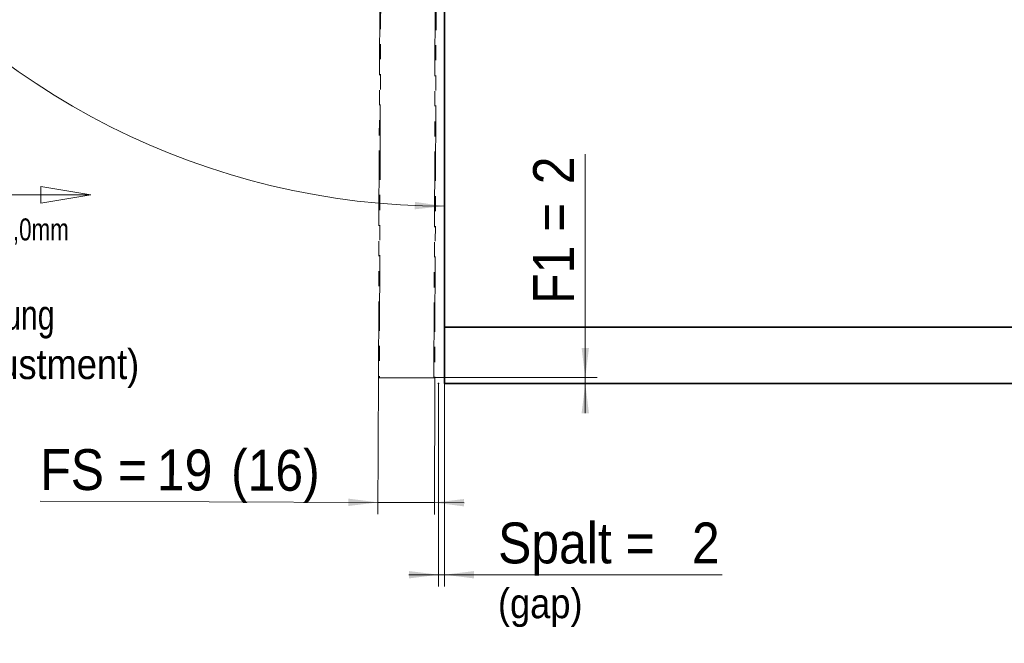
# Model space of a CAD drawing. Header units: millimetres. Extents: x 0 to 594, y 0 to 420.
# Tile 21 of 30: x 439 to 522, y 114 to 166. Entities that reach past the tile are written whole.
import ezdxf

# ---------------------------------------------------------------- set-up
doc = ezdxf.new("R2010")
doc.units = ezdxf.units.MM
doc.header["$PDSIZE"] = -1
doc.linetypes.add('SLD-Durchgehend', pattern=[0])
doc.linetypes.add('SLD-Phantom', pattern=[12.7, 6.35, -1.27, 1.27, -1.27, 1.27, -1.27])
doc.styles.add('SLDTEXTSTYLE0', font='GOTHIC.TTF', dxfattribs={"width": 0.761048})
doc.styles.add('SLDTEXTSTYLE1', font='GOTHIC.TTF', dxfattribs={"width": 0.913})
doc.dimstyles.new('SLDDIMSTYLE7', dxfattribs={"dimtxt": 3.439583, "dimasz": 2.5, "dimexe": 0, "dimexo": 0.0625, "dimgap": 0.859896, "dimtad": 1, "dimlfac": 4, "dimrnd": 1e-09, "dimzin": 12, "dimdsep": 46, "dimtxsty": 'SLDTEXTSTYLE1', "dimsah": 1, "dimcen": 0.09, "dimadec": 0, "dimazin": 3, "dimtfac": 1, "dimtmove": 0, "dimatfit": 0, "dimfxl": 1, "dimfrac": 2, "dimtolj": 1, "dimtzin": 12, "dimarcsym": 0})
doc.dimstyles.new('SLDDIMSTYLE8', dxfattribs={"dimtxt": 3.439583, "dimasz": 2.5, "dimexe": 0, "dimexo": 0.0625, "dimgap": 0.859896, "dimtad": 1, "dimdec": 4, "dimlfac": 4, "dimzin": 12, "dimdsep": 46, "dimtxsty": 'SLDTEXTSTYLE1', "dimsah": 1, "dimcen": 0.09, "dimazin": 3, "dimtfac": 1, "dimtofl": 0, "dimtmove": 0, "dimatfit": 3, "dimfxl": 1, "dimfrac": 2, "dimtolj": 1, "dimtzin": 12, "dimarcsym": 0})

# ---------------------------------------------------------------- blocks, each defined once
blk = doc.blocks.new('SW_NOTE_0_4')
at = {"color": 0, "linetype": 'Continuous', "lineweight": 0, "char_height": 10, "attachment_point": 2, "style": 'SLDTEXTSTYLE0'}
for s, insert in [('Front', (13.15, 12.77)), ('Tiefenverstellung', (6.6, -1.23))]:
    blk.add_mtext(s, dxfattribs=dict(at, insert=insert))
blk = doc.blocks.new('SW_NOTE_0_5')
at = {"color": 0, "linetype": 'Continuous', "lineweight": 0, "insert": (0, 9.46), "char_height": 7.408, "attachment_point": 1, "style": 'SLDTEXTSTYLE0'}
blk.add_mtext('-1,0mm', dxfattribs=at)
blk = doc.blocks.new('SW_NOTE_0_6')
at = {"color": 0, "linetype": 'Continuous', "lineweight": 0, "insert": (0, 8.94), "char_height": 7, "attachment_point": 1, "style": 'SLDTEXTSTYLE0'}
blk.add_mtext('+2,9mm', dxfattribs=at)
blk = doc.blocks.new('Block5')
at = {"color": 7, "linetype": 'SLD-Durchgehend', "lineweight": 18}
for p, q in [((27.98, 50.85), (11.18, 48.05)), ((27.98, 48.05), (27.98, 50.85)), ((95.18, 48.05), (78.38, 50.85)), ((78.38, 50.85), (78.38, 48.05)), ((53.18, 48.05), (11.18, 48.05)), ((11.18, 48.05), (27.98, 45.25)), ((27.98, 45.25), (27.98, 48.05)), ((95.18, 48.05), (53.18, 48.05)), ((78.38, 48.05), (78.38, 45.25)), ((78.38, 45.25), (95.18, 48.05))]:
    blk.add_line(p, q, dxfattribs=at)
blk.add_circle((53.18, 48.05), 4.2, dxfattribs=at)
blk.add_circle((53.18, 48.05), 4.2, dxfattribs=at)
at = {"color": 7, "linetype": 'Continuous', "lineweight": 0}
for name, p in [('SW_NOTE_0_6', (8.49, 53.01)), ('SW_NOTE_0_5', (62.25, 30.64))]:
    blk.add_blockref(name, p, dxfattribs=at)
at = {"color": 150, "linetype": 'Continuous', "lineweight": 0}
blk.add_blockref('SW_NOTE_0_4', (37.63, 13.86), dxfattribs=at)
blk = doc.blocks.new('_D_30')
at = {"color": 150, "linetype": 'SLD-Durchgehend', "lineweight": 0}
for p, q in [((474.602, 135.647), (474.602, 118.554)), ((475.102, 135.647), (475.102, 118.554)), ((474.602, 119.554), (472.102, 119.554)), ((474.602, 119.554), (475.102, 119.554)), ((475.102, 119.554), (498.491, 119.554))]:
    blk.add_line(p, q, dxfattribs=at)
at = {"color": 150, "linetype": 'SLD-Durchgehend', "lineweight": 18}
for points in [[(474.602, 119.554), (472.102, 119.864), (472.102, 119.244)], [(475.102, 119.554), (477.602, 119.244), (477.602, 119.864)]]:
    blk.add_solid(points, dxfattribs=at)
at = {"color": 150, "linetype": 'SLD-Durchgehend', "lineweight": 18, "attachment_point": 1, "style": 'SLDTEXTSTYLE1'}
for s, insert, char_height in [('Spalt = ', (479.618, 123.948), 3.4396), ('2', (495.95, 123.948), 3.44)]:
    blk.add_mtext(s, dxfattribs=dict(at, insert=insert, char_height=char_height))
blk = doc.blocks.new('_D_31')
at = {"color": 150, "linetype": 'SLD-Durchgehend', "lineweight": 18}
for centre, radius, start, end in [((475.102, 213.118), 62.537, 163, 270), ((427.681, 176.671), 6.11, 100.27537, 153.40547), ((426.798, 177.848), 6.11, 280.27537, 333.40547)]:
    blk.add_arc(centre, radius, start, end, dxfattribs=at)
for points in [[(415.297, 231.402), (414.316, 229.082), (414.912, 228.912)], [(475.102, 150.58), (472.609, 150.94), (472.596, 150.32)]]:
    blk.add_solid(points, dxfattribs=at)
at = {"color": 150, "linetype": 'SLD-Durchgehend', "lineweight": 18, "insert": (425.733, 182.04), "char_height": 3.4396, "attachment_point": 1, "rotation": 306.84042, "style": 'SLDTEXTSTYLE1'}
blk.add_mtext('107°', dxfattribs=at)
blk = doc.blocks.new('_D_35')
at = {"color": 150, "linetype": 'SLD-Durchgehend', "lineweight": 0}
for p, q in [((486.964, 136.149), (486.964, 154.972)), ((474.308, 136.149), (487.964, 136.149)), ((486.964, 136.149), (486.964, 135.648)), ((486.964, 135.648), (486.964, 133.148))]:
    blk.add_line(p, q, dxfattribs=at)
at = {"color": 150, "linetype": 'SLD-Durchgehend', "lineweight": 18}
for points in [[(486.964, 136.149), (487.274, 138.649), (486.654, 138.649)], [(486.964, 135.648), (486.654, 133.148), (487.274, 133.148)]]:
    blk.add_solid(points, dxfattribs=at)
at = {"color": 150, "linetype": 'SLD-Durchgehend', "lineweight": 18, "attachment_point": 1, "rotation": 90, "style": 'SLDTEXTSTYLE1'}
for s, insert, char_height in [('2', (482.57, 152.43), 3.44), ('F1 = ', (482.57, 142.353), 3.4396)]:
    blk.add_mtext(s, dxfattribs=dict(at, insert=insert, char_height=char_height))
blk = doc.blocks.new('_D_37')
at = {"color": 150, "linetype": 'SLD-Durchgehend', "lineweight": 0}
for p, q in [((469.539, 136.218), (469.499, 124.644)), ((474.289, 136.202), (474.249, 124.627)), ((469.503, 125.644), (441.042, 125.743)), ((469.503, 125.644), (474.252, 125.627)), ((474.252, 125.627), (476.752, 125.618))]:
    blk.add_line(p, q, dxfattribs=at)
at = {"color": 150, "linetype": 'SLD-Durchgehend', "lineweight": 18}
for points in [[(469.503, 125.644), (467.004, 125.962), (467.001, 125.342)], [(474.252, 125.627), (476.751, 125.308), (476.754, 125.928)]]:
    blk.add_solid(points, dxfattribs=at)
at = {"color": 150, "linetype": 'SLD-Durchgehend', "lineweight": 18, "char_height": 3.4396, "attachment_point": 1, "rotation": 359.8, "style": 'SLDTEXTSTYLE1'}
for s, insert in [(' (16)', (455.962, 130.085)), ('FS = ', (441.058, 130.137)), ('19', (450.88, 130.102))]:
    blk.add_mtext(s, dxfattribs=dict(at, insert=insert))

msp = doc.modelspace()

# ---------------------------------------------------------------- linework, layer by layer
at = {"color": 7, "linetype": 'SLD-Phantom', "lineweight": 18}
for p, q in [((475.101923, 135.64812), (475.101923, 223.148118)), ((475.101923, 135.64812), (475.101923, 223.148118)), ((469.539444, 136.219236), (469.840862, 222.568709)), ((469.916123, 222.643449), (469.614182, 136.143974)), ((474.214154, 136.127918), (474.516096, 222.62739)), ((474.590833, 222.552131), (474.289416, 136.202655)), ((474.214154, 136.127918), (469.614182, 136.143974)), ((562.601921, 135.64812), (475.101923, 135.64812)), ((562.601921, 135.64812), (475.101923, 135.64812))]:
    msp.add_line(p, q, dxfattribs=at)
at = {"color": 7, "linetype": 'SLD-Durchgehend', "lineweight": 35}
for p, q in [((475.101923, 140.398118), (475.101923, 179.797994)), ((475.101923, 135.64812), (475.101923, 140.398118)), ((557.601926, 140.398118), (475.101923, 140.398118)), ((557.601926, 135.64812), (475.101923, 135.64812))]:
    msp.add_line(p, q, dxfattribs=at)
at = {"color": 7, "linetype": 'SLD-Phantom', "lineweight": 18}
for centre, start, end in [((469.614444, 136.218975), 179.8, 269.8), ((474.214416, 136.202918), 269.8, 359.8)]:
    msp.add_arc(centre, 0.075, start, end, dxfattribs=at)
at = {"color": 150, "linetype": 'Continuous', "lineweight": 25}
msp.add_point((474.601923, 135.648119), dxfattribs=at)

# ---------------------------------------------------------------- block references
at = {"color": 7, "linetype": 'Continuous', "xscale": 0.25, "yscale": 0.25, "zscale": 0.25}
msp.add_blockref('Block5', (421.50421, 139.524872), dxfattribs=at)

# ---------------------------------------------------------------- texts
at = {"color": 150, "linetype": 'Continuous', "lineweight": 0, "char_height": 2.5, "attachment_point": 1, "style": 'SLDTEXTSTYLE1'}
for s, insert in [('(Front depth adjustment)', (415.963619, 138.526319)), ('(gap)', (479.607988, 118.395643))]:
    msp.add_mtext(s, dxfattribs=dict(at, insert=insert))

# ---------------------------------------------------------------- dimensions: what is measured, and where the dimension line sits
at = {"color": 150, "linetype": 'SLD-Durchgehend', "lineweight": 18}
dim = msp.add_angular_dim_2l(base=(424.017041, 181.56075), line1=((469.948482, 214.693399), (387.22812, 239.983551)), line2=((475.101923, 180.273119), (475.101923, 135.648119)), text='(<>)', dimstyle='SLDDIMSTYLE8', dxfattribs=at)
dim.commit()
dim.dimension.update_dxf_attribs({"geometry": '_D_31', "text_midpoint": (425.052637, 175.621085), "dimtype": 162})
for base, p1, p2, angle, text, picture, middle in [((486.963716, 135.648119), (474.513453, 136.148682), (475.101923, 135.648119), 90, 'F1 = <>', '_D_35', (486.963716, 148.662567)), ((474.2525, 125.627158), (469.539445, 136.219237), (474.289416, 136.202656), 359.8, 'FS = <> (16)', '_D_37', (453.364246, 125.700072))]:
    dim = msp.add_linear_dim(base=base, p1=p1, p2=p2, angle=angle, text=text, dimstyle='SLDDIMSTYLE7', dxfattribs=at)
    dim.commit()
    dim.dimension.update_dxf_attribs({"geometry": picture, "text_midpoint": middle, "dimtype": 160})
dim = msp.add_linear_dim(base=(475.101923, 119.553983), p1=(474.601923, 135.648119), p2=(475.101923, 135.648119), text='Spalt = <>', dimstyle='SLDDIMSTYLE7', dxfattribs=at)
dim.commit()
dim.dimension.update_dxf_attribs({"geometry": '_D_30', "text_midpoint": (489.054873, 119.553983), "dimtype": 160})

doc.saveas('drawing.dxf')
